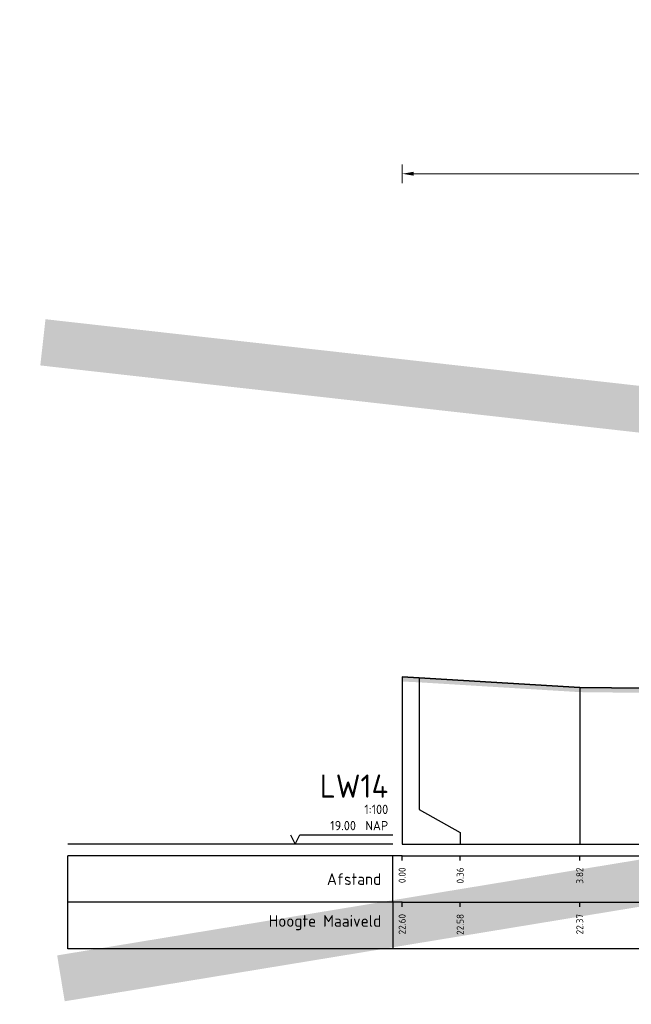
# Model space of a CAD drawing. Header units: metres. Extents: x 173015 to 189682, y 346605 to 348504.
# Tile 87 of 212: x 188876 to 188890, y 347994 to 348016. Entities that reach past the tile are written whole.
import ezdxf
from ezdxf.enums import TextEntityAlignment as Align

# ---------------------------------------------------------------- set-up
doc = ezdxf.new("R2010")
doc.units = ezdxf.units.M
doc.header["$PDMODE"] = 35
doc.header["$PDSIZE"] = 0.075
for name, color, linetype, lineweight in [('X-ME-AL-PROFIEL_HUIDIG MAAIVELD-GD', 252, 'Continuous', 0), ('X-XX-AL-DETAIL1-M-B', 252, 'Continuous', 18), ('X-XX-AL-DWARSPROFIEL_PROFIELLIJN MAAIVELD-GD', 8, 'Continuous', 35), ('X-XX-AL-HULPGEOMETRIE-G', 50, 'Continuous', 25)]:
    doc.layers.add(name, color=color, linetype=linetype, lineweight=lineweight)
doc.layers.add('X-ME-AL-PROFIELRASTER-S', color=7, linetype='Continuous')
doc.styles.add('NLCS-ISO-ANNOTATIVE-T18', font='NLCS-ISO.ttf', dxfattribs={"height": 1.8})
doc.styles.add('NLCS-ISO-M100-T25', font='NLCS-ISO.ttf', dxfattribs={"height": 0.25})
doc.dimstyles.new('NLCS-M100-T25-PIJL_L3_H2', dxfattribs={"dimscale": 0.1, "dimtxt": 2.5, "dimasz": 2.5, "dimexe": 2, "dimexo": 2, "dimgap": 0.7, "dimtad": 1, "dimdec": 3, "dimzin": 0, "dimdsep": 46, "dimtxsty": 'NLCS-ISO-M100-T25', "dimcen": 0, "dimdle": 2, "dimclrd": 256, "dimclre": 256, "dimclrt": 256, "dimazin": 0, "dimtfac": 1, "dimtdec": 3, "dimtofl": 0, "dimtmove": 0, "dimatfit": 3, "dimfxl": 2, "dimfxlon": 1, "dimtfillclr": 256, "dimtolj": 1, "dimtzin": 0, "dimlwd": -1, "dimlwe": -1, "dimarcsym": 0})

# ---------------------------------------------------------------- blocks, each defined once
blk = doc.blocks.new('SAL-PROFIELRASTER-SOD')
at = {"color": 0, "linetype": 'ByBlock', "lineweight": -2, "flags": 128}
for points in [[(-2, 0), (-72, 0)], [(-24, 2), (-23, 0), (-22, 2), (-2, 2)], [(-72, -12.5), (-72, -2.5)], [(0, -2.5), (-72, -2.5)], [(-2, -12.5), (-2, -2.5)], [(0, -12.5), (-72, -12.5)]]:
    blk.add_lwpolyline(points, dxfattribs=at)
at = {"color": 0, "linetype": 'ByBlock', "lineweight": -2, "style": 'NLCS-ISO-ANNOTATIVE-T18'}
blk.add_text('NAP', height=2, dxfattribs=at).set_placement((-3, 3), align=Align.RIGHT)
blk.add_text('Afstand', height=2.5, dxfattribs=at).set_placement((-4.5, -7.5), align=Align.MIDDLE_RIGHT)
for tag, height, p in [('PROFIELNR', 5, (-3, 10)), ('SCHAAL', 2, (-3, 6.5)), ('NAP', 2, (-9.94, 3))]:
    blk.add_attdef(tag, text='', height=height, dxfattribs=at).set_placement(p, align=Align.RIGHT)
blk = doc.blocks.new('SAL-PROFIELRASTER_BALK_EIND1-SOD')
at = {"color": 0, "linetype": 'ByBlock', "lineweight": -2, "flags": 128}
for points in [[(0, 0), (1, 0)], [(0, -2.5), (1, -2.5)], [(0, -12.5), (1, -12.5)]]:
    blk.add_lwpolyline(points, dxfattribs=at)
blk = doc.blocks.new('SAL-PROFIELRASTER_BALK-SOD')
at = {"color": 0, "linetype": 'ByBlock', "lineweight": -2}
for p, q in [((-72, -12.5), (-72, -2.5)), ((-2, -2.5), (-2, -12.5)), ((0, -12.5), (-72, -12.5))]:
    blk.add_line(p, q, dxfattribs=at)
at = {"color": 0, "linetype": 'ByBlock', "lineweight": -2, "style": 'NLCS-ISO-ANNOTATIVE-T18'}
for tag, height, p in [('TITEL1', 2.5, (-4.5, -6.5)), ('TITEL2', 1.5, (-4.5, -9.5))]:
    blk.add_attdef(tag, text='', height=height, dxfattribs=at).set_placement(p, align=Align.MIDDLE_RIGHT)
blk = doc.blocks.new('SAL-PROFIELRASTER_BALK_EIND2-SOD')
at = {"color": 0, "linetype": 'ByBlock', "lineweight": -2}
blk.add_line((1, -12.5), (0, -12.5), dxfattribs=at)
blk = doc.blocks.new('SAL-PROFIELRASTER_BALK_DATA-SOD')
at = {"color": 0, "linetype": 'ByBlock', "lineweight": -2}
blk.add_lwpolyline([(0, -3.5), (0, -2.5)], dxfattribs=at)
at = {"color": 0, "linetype": 'ByBlock', "lineweight": -2, "style": 'NLCS-ISO-ANNOTATIVE-T18'}
blk.add_attdef('GETAL', text='', height=1.5, rotation=90, dxfattribs=at).set_placement((0.75, -5), align=Align.RIGHT)
blk = doc.blocks.new('*D78')
at = {"layer": 'Defpoints', "color": 0, "transparency": 16777216}
for p in [(188884.611, 348012.269), (188884.611, 347996.258), (188897.441, 347996.258)]:
    blk.add_point(p, dxfattribs=at)
at = {"layer": 'X-XX-AL-DETAIL1-M-B', "transparency": 16777216}
for p, q in [((188884.611, 348012.069), (188884.611, 348012.469)), ((188897.441, 348012.069), (188897.441, 348012.469)), ((188897.191, 348012.269), (188884.861, 348012.269))]:
    blk.add_line(p, q, dxfattribs=at)
for points in [[(188884.861, 348012.311), (188884.861, 348012.227), (188884.611, 348012.269)], [(188897.191, 348012.311), (188897.191, 348012.227), (188897.441, 348012.269)]]:
    blk.add_solid(points, dxfattribs=at)
at = {"layer": 'X-XX-AL-DETAIL1-M-B', "transparency": 16777216, "insert": (188891.026, 348012.501), "char_height": 0.25, "attachment_point": 5, "style": 'NLCS-ISO-M100-T25'}
blk.add_mtext('\\A1;Ruigte', dxfattribs=at)

msp = doc.modelspace()

# ---------------------------------------------------------------- hatches: boundary and pattern name
at = {"layer": 'X-ME-AL-PROFIEL_HUIDIG MAAIVELD-GD'}
h = msp.add_hatch(dxfattribs=at)
h.set_pattern_fill('AGR-MAAIVELD', color=256, scale=0.05, pattern_type=2)
h.set_pattern_definition([(45, (0, -4.36256), (-0.25000007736, 0.25000007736), []), (45, (-0.0357, -4.32685), (0, 0.50000015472), [0.3535535, -0.3535535]), (45, (-0.07143, -4.29113), (0, 0.50000015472), [0.3535535, -0.3535535]), (45, (-0.10764, -4.25492), (0, 0.50000015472), [0.3535535, -0.3535535]), (45, (-0.14286, -4.2197), (0, 0.50000015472), [0.3535535, -0.3535535]), (45, (-0.17857, -4.184), (0, 0.50000015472), [0.3535535, -0.3535535]), (45, (-0.2143, -4.14828), (0, 0.50000015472), [0.3535535, -0.3535535]), (315, (0, -4.36256), (0.25000007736, 0.25000007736), []), (315, (0.0357, -4.32685), (0.50000015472, -1e-16), [0.3535535, -0.3535535]), (315, (0.07143, -4.29113), (0.50000015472, -1e-16), [0.3535535, -0.3535535]), (315, (0.10764, -4.25492), (0.50000015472, -1e-16), [0.3535535, -0.3535535]), (315, (0.14286, -4.2197), (0.50000015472, -1e-16), [0.3535535, -0.3535535]), (315, (0.17857, -4.184), (0.50000015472, -1e-16), [0.3535535, -0.3535535]), (315, (0.2143, -4.14828), (0.50000015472, -1e-16), [0.3535535, -0.3535535])])
h.paths.add_polyline_path([(188884.6115, 348001.3472), (188884.9759, 348001.3302), (188888.4352, 348001.1192), (188892.5119, 348001.0742), (188896.4313, 348000.9682), (188899.951, 348000.7272), (188903.1568, 348000.4502), (188906.5548, 348000.3282), (188910.4654, 348000.4322), (188914.2533, 348000.5342), (188917.3226, 348000.3892), (188921.5392, 348000.3582), (188925.6774, 348000.2922), (188929.3546, 348000.2212), (188933.7564, 348000.1812), (188937.6608, 348000.1792), (188941.596, 348000.1222), (188944.8877, 348000.1682), (188949.3486, 348000.1452), (188953.2699, 348000.0872), (188955.8719, 348000.2702), (188959.7604, 348000.1382), (188963.4594, 348000.2352), (188966.8086, 348000.3202), (188970.1655, 348000.2322), (188972.4135, 348000.2802), (188977.0749, 348000.1702), (188981.8124, 348000.1812), (188985.9258, 348000.1882), (188990.5428, 348000.2262), (188993.1614, 348000.5162), (188993.1614, 348000.6162), (188990.5428, 348000.3262), (188985.9258, 348000.2882), (188981.8124, 348000.2812), (188977.0749, 348000.2702), (188972.4135, 348000.3802), (188970.1655, 348000.3322), (188966.8086, 348000.4202), (188963.4594, 348000.3352), (188959.7604, 348000.2382), (188955.8719, 348000.3702), (188953.2699, 348000.1872), (188949.3486, 348000.2452), (188944.8877, 348000.2682), (188941.596, 348000.2222), (188937.6608, 348000.2792), (188933.7564, 348000.2812), (188929.3546, 348000.3212), (188925.6774, 348000.3922), (188921.5392, 348000.4582), (188917.3226, 348000.4892), (188914.2533, 348000.6342), (188910.4654, 348000.5322), (188906.5548, 348000.4282), (188903.1568, 348000.5502), (188899.951, 348000.8272), (188896.4313, 348001.0682), (188892.5119, 348001.1742), (188888.4352, 348001.2192), (188884.9759, 348001.4302), (188884.6115, 348001.4472)])

# ---------------------------------------------------------------- linework, layer by layer
at = {"color": 9, "linetype": 'ByBlock', "lineweight": -2}
for p, q in [((188884.6115, 348001.4472), (188884.6115, 347997.8482)), ((188888.4352, 348001.2192), (188888.4352, 347997.8482))]:
    msp.add_line(p, q, dxfattribs=at)
msp.add_lwpolyline([(188884.9759, 348001.4302), (188884.9759, 347998.8482), (188884.9759, 347998.5982), (188885.8615, 347998.0982), (188885.8615, 347997.8482)], dxfattribs=at)
at = {"layer": 'X-XX-AL-DWARSPROFIEL_PROFIELLIJN MAAIVELD-GD'}
msp.add_lwpolyline([(188884.6115, 348001.4472), (188884.9759, 348001.4302), (188888.4352, 348001.2192), (188892.5119, 348001.1742), (188896.4313, 348001.0682), (188899.951, 348000.8272), (188903.1568, 348000.5502), (188906.5548, 348000.4282), (188910.4654, 348000.5322), (188914.2533, 348000.6342), (188917.3226, 348000.4892), (188921.5392, 348000.4582), (188925.6774, 348000.3922)], dxfattribs=at)
at = {"layer": 'X-XX-AL-HULPGEOMETRIE-G', "const_width": 1}
msp.add_lwpolyline([(188877.2654, 347994.9633), (188999.1896, 348014.9926), (188998.9696, 347994.9633), (188876.8771, 348008.643)], dxfattribs=at)

# ---------------------------------------------------------------- block references
at = {"layer": 'X-ME-AL-PROFIELRASTER-S', "xscale": 0.1, "yscale": 0.1, "zscale": 0.1}
for name, p, values in [('SAL-PROFIELRASTER-SOD', (188884.6115, 347997.8482), {'PROFIELNR': 'LW14', 'SCHAAL': '1:100', 'NAP': '19.00'}), ('SAL-PROFIELRASTER_BALK_DATA-SOD', (188884.6115, 347997.8482), {'GETAL': '0.00'}), ('SAL-PROFIELRASTER_BALK_DATA-SOD', (188885.8615, 347997.8482), {'GETAL': '0.36'}), ('SAL-PROFIELRASTER_BALK_DATA-SOD', (188888.4352, 347997.8482), {'GETAL': '3.82'}), ('SAL-PROFIELRASTER_BALK-SOD', (188884.6115, 347996.8482), {'TITEL1': 'Hoogte Maaiveld'}), ('SAL-PROFIELRASTER_BALK_DATA-SOD', (188884.6115, 347996.8482), {'GETAL': '22.60'}), ('SAL-PROFIELRASTER_BALK_DATA-SOD', (188885.8615, 347996.8482), {'GETAL': '22.58'}), ('SAL-PROFIELRASTER_BALK_DATA-SOD', (188888.4352, 347996.8482), {'GETAL': '22.37'})]:
    msp.add_blockref(name, p, dxfattribs=at).add_auto_attribs(values)
at = {"layer": 'X-ME-AL-PROFIELRASTER-S', "xscale": 109.7999323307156, "yscale": 0.1, "zscale": 109.7999323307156}
for name, p in [('SAL-PROFIELRASTER_BALK_EIND1-SOD', (188884.6115, 347997.8482)), ('SAL-PROFIELRASTER_BALK_EIND2-SOD', (188884.6115, 347996.8482))]:
    msp.add_blockref(name, p, dxfattribs=at)

# ---------------------------------------------------------------- dimensions: what is measured, and where the dimension line sits
at = {"layer": 'X-XX-AL-DETAIL1-M-B'}
dim = msp.add_linear_dim(base=(188884.6115, 348012.2689), p1=(188897.4415, 347996.2578), p2=(188884.6115, 347996.2578), text='Ruigte', dimstyle='NLCS-M100-T25-PIJL_L3_H2', dxfattribs=at)
dim.commit()
dim.dimension.update_dxf_attribs({"geometry": '*D78', "text_midpoint": (188891.0265, 348012.2689), "dimtype": 160})

doc.saveas('drawing.dxf')
